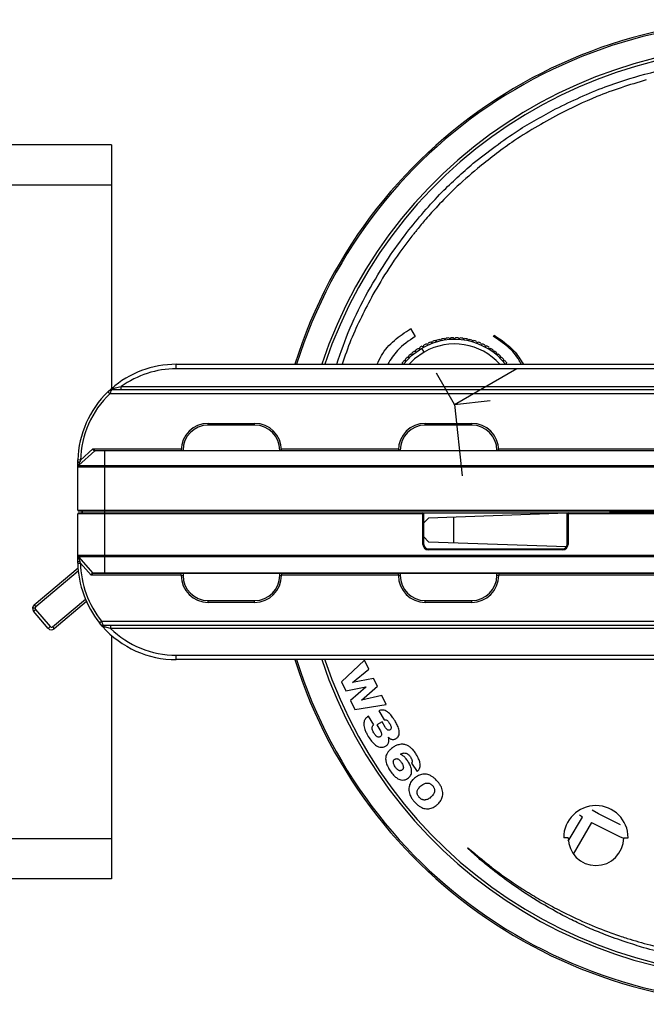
# Model space of a CAD drawing. Header units: millimetres. Extents: x -70 to 195, y -319 to -209.
# Tile 2 of 6: x 56 to 126, y -319 to -209. Entities that reach past the tile are written whole.
import ezdxf

# ---------------------------------------------------------------- set-up
doc = ezdxf.new("R2010")
doc.units = ezdxf.units.MM
doc.header["$PDSIZE"] = -1

msp = doc.modelspace()

# ---------------------------------------------------------------- linework, layer by layer
at = {"color": 7, "linetype": 'Continuous', "lineweight": 25}
for p, q in [((66.64, -222.67), (-65.86, -222.67)), ((66.64, -222.67), (66.64, -249.89)), ((66.64, -227.17), (-65.86, -227.17)), ((103.04, -229.5), (103.04, -229.5)), ((99.61, -232.45), (99.6, -232.44)), ((100.16, -232.87), (100.16, -232.87)), ((100.74, -232.15), (100.67, -232.23)), ((100.74, -232.14), (100.74, -232.15)), ((100.02, -243.2), (100.03, -243.19)), ((100.03, -243.19), (100.54, -244.06)), ((109.29, -244.06), (109.37, -243.93)), ((101.03, -245.42), (101.06, -245.28)), ((101.33, -245.13), (101.48, -245.17)), ((101.48, -245.17), (101.52, -245.03)), ((101.8, -244.89), (101.94, -244.94)), ((101.94, -244.94), (101.99, -244.81)), ((102.28, -244.69), (102.41, -244.75)), ((102.41, -244.75), (102.47, -244.62)), ((102.77, -244.52), (102.9, -244.59)), ((102.9, -244.59), (102.97, -244.46)), ((103.27, -244.39), (103.4, -244.47)), ((103.4, -244.47), (103.48, -244.34)), ((103.78, -244.29), (103.9, -244.38)), ((103.9, -244.38), (103.99, -244.26)), ((104.3, -244.23), (104.41, -244.33)), ((104.41, -244.33), (104.51, -244.21)), ((104.82, -244.2), (104.92, -244.31)), ((104.92, -244.31), (105.03, -244.2)), ((105.34, -244.21), (105.44, -244.33)), ((105.44, -244.33), (105.55, -244.23)), ((105.86, -244.26), (105.95, -244.38)), ((105.95, -244.38), (106.06, -244.29)), ((106.37, -244.34), (106.45, -244.47)), ((106.45, -244.47), (106.57, -244.39)), ((106.88, -244.46), (106.95, -244.59)), ((106.95, -244.59), (107.08, -244.52)), ((107.37, -244.62), (107.44, -244.75)), ((107.44, -244.75), (107.57, -244.69)), ((107.86, -244.8), (107.91, -244.94)), ((107.91, -244.94), (108.05, -244.89)), ((108.33, -245.03), (108.37, -245.17)), ((108.37, -245.17), (108.51, -245.12)), ((108.78, -245.28), (108.82, -245.42)), ((99.67, -246.37), (99.82, -246.37)), ((99.82, -246.37), (99.82, -246.22)), ((100.06, -246.01), (100.2, -246.03)), ((100.2, -246.03), (100.22, -245.88)), ((100.46, -245.69), (100.61, -245.71)), ((100.61, -245.71), (100.63, -245.57)), ((100.89, -245.39), (101.03, -245.42)), ((101.55, -245.81), (101.3, -245.37)), ((108.82, -245.42), (108.96, -245.39)), ((109.22, -245.56), (109.24, -245.71)), ((109.24, -245.71), (109.39, -245.69)), ((109.63, -245.88), (109.65, -246.03)), ((109.65, -246.03), (109.79, -246.01)), ((110.02, -246.22), (110.03, -246.37)), ((110.03, -246.37), (110.17, -246.37)), ((73.87, -247.67), (73.87, -247.17)), ((73.87, -247.17), (142.57, -247.17)), ((98.99, -247.15), (99.14, -247.13)), ((99.14, -247.13), (99.12, -246.99)), ((99.32, -246.75), (99.47, -246.74)), ((99.47, -246.74), (99.46, -246.59)), ((110.39, -246.59), (110.38, -246.74)), ((110.38, -246.74), (110.53, -246.74)), ((110.73, -246.98), (110.71, -247.13)), ((110.71, -247.13), (110.86, -247.15)), ((142.57, -247.67), (73.87, -247.67)), ((67.71, -249.97), (67.71, -249.67)), ((67.71, -249.67), (149.92, -249.67)), ((66.44, -250.47), (66.24, -250.26)), ((66.3, -250.19), (66.63, -249.9)), ((151.47, -250.47), (66.44, -250.47)), ((66.62, -249.91), (66.61, -249.91)), ((66.66, -249.97), (151.2, -249.97)), ((77.42, -253.97), (77.42, -253.77)), ((77.42, -253.77), (82.62, -253.77)), ((82.62, -253.97), (77.42, -253.97)), ((82.62, -253.97), (82.62, -253.77)), ((101.67, -253.97), (101.67, -253.77)), ((101.67, -253.77), (106.87, -253.77)), ((106.87, -253.97), (101.67, -253.97)), ((106.87, -253.97), (106.87, -253.77)), ((64.77, -256.85), (62.97, -258.46)), ((63.18, -257.87), (64.57, -256.62)), ((64.57, -256.62), (74.42, -256.62)), ((65.87, -256.82), (154.01, -256.82)), ((65.87, -256.85), (65.87, -258.46)), ((154.01, -256.85), (65.87, -256.85)), ((74.42, -256.82), (74.42, -256.77)), ((74.42, -256.77), (74.62, -256.77)), ((74.62, -256.77), (74.62, -256.82)), ((85.42, -256.77), (85.62, -256.77)), ((85.42, -256.82), (85.42, -256.77)), ((85.61, -256.62), (98.68, -256.62)), ((85.62, -256.77), (85.62, -256.82)), ((98.67, -256.82), (98.67, -256.77)), ((98.87, -256.77), (98.67, -256.77)), ((98.87, -256.77), (98.87, -256.82)), ((109.87, -256.77), (109.67, -256.77)), ((109.67, -256.82), (109.67, -256.77)), ((109.87, -256.62), (145.47, -256.62)), ((109.87, -256.77), (109.87, -256.82)), ((62.87, -258.17), (62.88, -257.86)), ((63.18, -257.87), (62.88, -257.86)), ((63.18, -257.87), (63.1, -258.09)), ((65.87, -258.46), (154.01, -258.46)), ((62.87, -263.47), (62.87, -258.68)), ((154.05, -258.68), (65.87, -258.68)), ((65.87, -258.68), (65.87, -268.49)), ((62.87, -263.47), (157.57, -263.47)), ((101.51, -263.87), (62.87, -263.87)), ((62.87, -268.49), (62.87, -263.87)), ((157.47, -263.57), (62.97, -263.57)), ((62.97, -263.77), (101.41, -263.77)), ((63.37, -263.57), (63.37, -263.77)), ((101.41, -267.3), (101.41, -263.77)), ((101.51, -267.3), (101.51, -263.77)), ((101.51, -263.77), (117.51, -263.77)), ((117.51, -263.81), (102.01, -264.36)), ((117.51, -267.3), (117.51, -263.77)), ((157.57, -263.87), (117.51, -263.87)), ((117.61, -263.77), (117.61, -267.3)), ((117.61, -263.77), (157.47, -263.77)), ((102.01, -264.36), (101.51, -264.89)), ((104.84, -267.09), (104.84, -264.26)), ((101.51, -266.45), (102.01, -266.99)), ((102.01, -266.99), (117.45, -267.53)), ((101.51, -267.3), (101.41, -267.3)), ((102.01, -267.8), (102.01, -267.9)), ((102.01, -267.8), (117.01, -267.8)), ((117.01, -267.9), (102.01, -267.9)), ((117.01, -267.8), (117.01, -267.9)), ((117.51, -267.3), (117.61, -267.3)), ((62.88, -269.39), (62.87, -269.17)), ((62.88, -269.39), (63.18, -269.39)), ((62.95, -268.69), (64.57, -270.49)), ((64.37, -270.72), (63.18, -269.39)), ((65.87, -268.49), (154.11, -268.49)), ((154.07, -268.69), (65.87, -268.69)), ((65.87, -268.69), (65.87, -270.49)), ((57.99, -274.05), (62.9, -269.91)), ((62.93, -270.28), (58.19, -274.28)), ((64.57, -270.49), (64.6, -270.51)), ((65.87, -270.49), (154.07, -270.49)), ((154.07, -270.52), (65.87, -270.52)), ((74.42, -270.77), (74.42, -270.52)), ((74.62, -270.52), (74.62, -270.77)), ((85.42, -270.77), (85.42, -270.52)), ((85.62, -270.52), (85.62, -270.77)), ((98.67, -270.77), (98.67, -270.52)), ((98.87, -270.52), (98.87, -270.77)), ((109.67, -270.77), (109.67, -270.52)), ((109.87, -270.52), (109.87, -270.77)), ((74.42, -270.72), (64.37, -270.72)), ((74.42, -270.77), (74.62, -270.77)), ((85.42, -270.77), (85.62, -270.77)), ((98.67, -270.72), (85.62, -270.72)), ((98.87, -270.77), (98.67, -270.77)), ((109.87, -270.77), (109.67, -270.77)), ((145.47, -270.72), (109.87, -270.72)), ((60.06, -276.5), (63.72, -273.4)), ((63.84, -273.69), (60.25, -276.73)), ((77.42, -273.77), (77.42, -273.57)), ((77.42, -273.57), (82.62, -273.57)), ((82.62, -273.77), (77.42, -273.77)), ((82.62, -273.77), (82.62, -273.57)), ((101.67, -273.77), (101.67, -273.57)), ((101.67, -273.57), (106.87, -273.57)), ((106.87, -273.77), (101.67, -273.77)), ((106.87, -273.77), (106.87, -273.57)), ((58.12, -274.43), (57.82, -274.43)), ((57.93, -274.76), (58.16, -274.56)), ((59.55, -276.67), (57.93, -274.76)), ((57.99, -274.05), (58.19, -274.28)), ((58.16, -274.56), (59.78, -276.47)), ((65.3, -276.06), (65.53, -275.87)), ((65.59, -276.41), (65.3, -276.06)), ((65.53, -275.87), (152.65, -275.87)), ((59.78, -276.47), (59.55, -276.67)), ((60.06, -276.5), (60.25, -276.73)), ((65.47, -276.27), (65.47, -276.27)), ((65.57, -276.38), (65.61, -276.43)), ((65.65, -276.47), (65.62, -276.44)), ((65.63, -276.46), (65.64, -276.46)), ((152.44, -276.37), (65.7, -276.37)), ((66.52, -276.37), (66.52, -276.67)), ((151.41, -276.67), (66.52, -276.67)), ((66.64, -277.46), (66.64, -304.67)), ((73.87, -279.67), (142.57, -279.67)), ((73.87, -280.17), (73.87, -279.67)), ((142.57, -280.17), (73.87, -280.17)), ((94.9, -280.23), (92.3, -282.64)), ((95.38, -281.22), (94.9, -280.23)), ((93.56, -282.71), (95.38, -281.22)), ((92.3, -282.64), (92.79, -283.66)), ((95.9, -282.27), (93.56, -282.72)), ((96.32, -283.14), (95.9, -282.27)), ((92.79, -283.66), (95.04, -283.22)), ((95.04, -283.23), (93.32, -284.73)), ((93.56, -282.72), (93.56, -282.71)), ((94.53, -284.7), (96.32, -283.14)), ((95.04, -283.22), (95.04, -283.23)), ((93.32, -284.73), (93.81, -285.75)), ((96.83, -284.19), (94.53, -284.71)), ((94.53, -284.71), (94.53, -284.7)), ((97.32, -285.18), (96.83, -284.19)), ((93.81, -285.75), (97.32, -285.18)), ((96.47, -285.88), (97.08, -286.89)), ((95.91, -287.45), (95.33, -286.47)), ((96.84, -287.12), (96.27, -287.46)), ((96.27, -287.46), (96.59, -288)), ((97.2, -287.72), (96.84, -287.12)), ((97.55, -288.84), (97.55, -288.84)), ((100.13, -291.75), (100.76, -292.68)), ((117.64, -300.46), (119.21, -297.75)), ((119.21, -297.75), (118.9, -297.56)), ((118.2, -301.89), (120.25, -298.35)), ((66.64, -300.17), (-65.86, -300.17)), ((117.62, -300.07), (117.12, -300.07)), ((123.82, -300.07), (124.32, -300.07)), ((106.37, -301.24), (106.42, -301.18)), ((66.64, -304.67), (-65.86, -304.67))]:
    msp.add_line(p, q, dxfattribs=at)
at = {"color": 7, "linetype": 'Continuous'}
for p, q in [((104.93, -251.65), (102.92, -248.18)), ((104.93, -251.65), (111.88, -247.64)), ((104.93, -251.65), (108.91, -251.22)), ((104.93, -251.65), (105.79, -259.63)), ((130.27, -263.67), (122.25, -263.67))]:
    msp.add_line(p, q, dxfattribs=at)
at = {"color": 7, "linetype": 'Continuous', "lineweight": 25, "flags": 128}
for points in [[(99.22, -247.17), (100.14, -246.2), (101.3, -245.37)], [(101.55, -245.81), (100.47, -246.58), (99.88, -247.17)], [(63.1, -258.09), (63.05, -258.1), (63.01, -258.1), (62.97, -258.11), (62.94, -258.12), (62.91, -258.13), (62.89, -258.15), (62.88, -258.16), (62.87, -258.17)], [(123.47, -298.64), (121.01, -297.4), (120.3, -297)], [(107.49, -302.23), (106.78, -301.6), (106.37, -301.24)]]:
    msp.add_lwpolyline(points, dxfattribs=at)
at = {"color": 7, "linetype": 'Continuous', "lineweight": 25}
for centre, radius, start, end in [((139.57, -263.67), 55, 197.4576, 162.5424), ((139.57, -263.67), 54.82, 197.5163, 162.4837), ((139.57, -263.67), 52.14, 198.4489, 161.5511), ((139.57, -263.67), 51.82, 198.5675, 161.4325), ((104.93, -251.65), 7.45, 118.8162, 121.2093), ((104.93, -251.65), 7.25, 38.157, 120.0128), ((104.93, -251.65), 7.45, 114.8162, 117.2093), ((104.93, -251.65), 6.75, 41.5737, 120.0128), ((104.93, -251.65), 7.45, 110.8162, 113.2093), ((104.93, -251.65), 7.45, 106.8162, 109.2093), ((104.93, -251.65), 7.45, 102.8162, 105.2093), ((104.93, -251.65), 7.45, 98.8162, 101.2093), ((104.93, -251.65), 7.45, 94.8162, 97.2093), ((104.93, -251.65), 7.45, 90.8162, 93.2093), ((104.93, -251.65), 7.45, 86.8162, 89.2093), ((104.93, -251.65), 7.45, 82.8162, 85.2093), ((104.93, -251.65), 7.45, 78.8162, 81.2093), ((104.93, -251.65), 7.45, 74.8162, 77.2093), ((104.93, -251.65), 7.45, 70.8162, 73.2093), ((104.93, -251.65), 7.45, 66.8162, 69.2093), ((104.93, -251.65), 7.45, 62.8162, 65.2093), ((104.93, -251.65), 7.45, 58.8162, 61.2093), ((104.93, -251.65), 7.45, 134.8162, 137.2093), ((104.93, -251.65), 7.45, 130.8162, 133.2093), ((104.93, -251.65), 7.45, 126.8162, 129.2093), ((104.93, -251.65), 7.45, 122.8162, 125.2093), ((104.93, -251.65), 7.45, 54.8162, 57.2093), ((104.93, -251.65), 7.45, 50.8162, 53.2093), ((104.93, -251.65), 7.45, 46.8162, 49.2093), ((104.93, -251.65), 7.45, 42.8162, 45.2093), ((73.87, -258.17), 11, 90, 131.2176), ((104.93, -251.65), 7.45, 138.8162, 141.2093), ((104.93, -251.65), 7.45, 38.8162, 41.2093), ((73.87, -258.17), 10.5, 90, 125.9506), ((73.87, -258.17), 11, 133.9764, 178.3877), ((73.87, -258.17), 10.7, 133.9764, 178.3877), ((66.66, -250.27), 0.3, 113.598, 132.4117), ((66.66, -250.27), 0.3, 90, 103.6393), ((77.42, -256.77), 3, 90, 180), ((77.42, -256.77), 2.8, 90, 180), ((82.62, -256.77), 3, 0, 90), ((82.62, -256.77), 2.8, 0, 90), ((101.67, -256.77), 3, 90, 180), ((101.67, -256.77), 2.8, 90, 180), ((106.87, -256.77), 3, 0, 90), ((106.87, -256.77), 2.8, 0, 90), ((64.82, -256.91), 0.0901, 90.3571, 136.3543), ((62.97, -263.47), 0.1, 180, 270), ((62.97, -263.87), 0.1, 90, 180), ((63.27, -263.67), 0.1, 270, 90), ((101.41, -263.87), 0.1, 0, 90), ((117.61, -263.87), 0.1, 90, 180), ((102.01, -267.3), 0.6, 180, 270), ((102.01, -267.3), 0.5, 180, 270), ((117.01, -267.3), 0.6, 270, 0), ((117.01, -267.3), 0.5, 270, 0), ((63.07, -268.82), 0.404, 241.1138, 277.4281), ((73.87, -269.17), 11, 181.1403, 218.768), ((73.87, -269.17), 10.7, 181.1403, 218.768), ((64.63, -270.43), 0.0925, 218.1453, 269.5989), ((77.42, -270.77), 3, 180, 270), ((77.42, -270.77), 2.8, 180, 270), ((82.62, -270.77), 2.8, 270, 0), ((82.62, -270.77), 3, 270, 0), ((101.67, -270.77), 3, 180, 270), ((101.67, -270.77), 2.8, 180, 270), ((106.87, -270.77), 3, 270, 0), ((106.87, -270.77), 2.8, 270, 0), ((58.32, -274.43), 0.5, 130.191, 220.191), ((58.32, -274.43), 0.2, 130.191, 220.191), ((59.93, -276.34), 0.5, 220.191, 310.191), ((59.93, -276.34), 0.2, 220.191, 310.191), ((65.7, -276.07), 0.3, 236.1997, 270), ((73.87, -269.17), 11, 221.584, 270), ((73.87, -269.17), 10.5, 225.5847, 270), ((120.72, -300.07), 3.6, 0, 180), ((139.57, -263.67), 39.7, 240.866, 246.6184), ((120.72, -300.07), 3.1, 180, 0)]:
    msp.add_arc(centre, radius, start, end, dxfattribs=at)
for points, knots in [([(126.17, -214.76), (128.03, -214.32), (131.27, -213.55), (134.6, -213.29), (136.02, -213.17)], [0, 0, 0, 0, 0.57091, 1, 1, 1, 1]), ([(116.22, -218.63), (118.04, -217.76), (121.26, -216.21), (124.69, -215.2), (126.17, -214.76)], [0, 0, 0, 0, 0.566093, 1, 1, 1, 1]), ([(126.34, -215.39), (124.48, -215.96), (121.11, -217), (117.95, -218.56), (116.54, -219.25)], [0, 0, 0, 0, 0.554071, 1, 1, 1, 1]), ([(107.01, -224.72), (108.65, -223.45), (111.56, -221.18), (114.8, -219.41), (116.22, -218.63)], [0, 0, 0, 0, 0.56203, 1, 1, 1, 1]), ([(116.54, -219.25), (114.77, -220.25), (111.6, -222.03), (108.75, -224.29), (107.49, -225.3)], [0, 0, 0, 0, 0.558074, 1, 1, 1, 1]), ([(99.6, -232.44), (100.87, -230.9), (103.14, -228.13), (105.83, -225.77), (107.01, -224.72)], [0, 0, 0, 0, 0.5579865, 1, 1, 1, 1]), ([(107.49, -225.3), (106.62, -226.04), (105.08, -227.38), (103.66, -228.85), (103.04, -229.5)], [0, 0, 0, 0, 0.5607624, 1, 1, 1, 1]), ([(103.04, -229.5), (102.6, -229.98), (101.81, -230.85), (101.06, -231.75), (100.74, -232.14)], [0, 0, 0, 0, 0.561234, 1, 1, 1, 1]), ([(95.26, -239.07), (96, -237.8), (97.32, -235.51), (98.91, -233.39), (99.61, -232.45)], [0, 0, 0, 0, 0.554952, 1, 1, 1, 1]), ([(100.16, -232.87), (99.27, -234.05), (97.71, -236.14), (96.4, -238.4), (95.83, -239.39)], [0, 0, 0, 0, 0.565006, 1, 1, 1, 1]), ([(100.67, -232.23), (100.57, -232.35), (100.4, -232.57), (100.23, -232.78), (100.16, -232.87)], [0, 0, 0, 0, 0.560285, 1, 1, 1, 1]), ([(91.78, -247.17), (92.25, -245.81), (93.19, -243.01), (94.56, -240.4), (95.26, -239.07)], [0, 0, 0, 0, 0.489814, 1, 1, 1, 1]), ([(95.83, -239.39), (94.95, -241.05), (93.63, -243.57), (92.69, -246.26), (92.38, -247.17)], [0, 0, 0, 0, 0.660563, 1, 1, 1, 1]), ([(96.31, -247.17), (96.46, -246.84), (96.89, -245.82), (98.17, -244.43), (99.4, -243.61), (100.02, -243.2)], [0, 0, 0, 0, 0.198023, 0.597065, 1, 1, 1, 1]), ([(100.54, -244.06), (99.83, -244.54), (98.59, -245.37), (97.81, -246.63), (97.47, -247.17)], [0, 0, 0, 0, 0.5701625, 1, 1, 1, 1]), ([(112.38, -247.17), (112.31, -247.03), (111.97, -246.28), (110.92, -245.18), (109.83, -244.43), (109.29, -244.06)], [0, 0, 0, 0, 0.107583, 0.553454, 1, 1, 1, 1]), ([(109.37, -243.93), (110.15, -244.45), (111.45, -245.32), (112.29, -246.64), (112.62, -247.17)], [0, 0, 0, 0, 0.598629, 1, 1, 1, 1]), ([(66.63, -249.9), (66.63, -249.9), (66.63, -249.9), (66.66, -249.89), (66.74, -249.87), (66.89, -249.84), (67.21, -249.78), (67.49, -249.72), (67.71, -249.67)], [0, 0, 0, 0, 0.04546, 0.093307, 0.202304, 0.336929, 0.50168, 1, 1, 1, 1]), ([(66.24, -250.26), (66.28, -250.21), (66.36, -250.14), (66.42, -250.08), (66.45, -250.06), (66.45, -250.05), (66.45, -250.05)], [0, 0, 0, 0, 0.497939, 0.748583, 0.874509, 1, 1, 1, 1]), ([(66.66, -249.97), (66.66, -249.98), (66.65, -249.98), (66.64, -250.01), (66.62, -250.06), (66.59, -250.14), (66.54, -250.24), (66.49, -250.36), (66.46, -250.43), (66.44, -250.47)], [0, 0, 0, 0, 0.117145, 0.239282, 0.367171, 0.501476, 0.701044, 0.838163, 1, 1, 1, 1]), ([(66.65, -249.99), (66.63, -249.99), (66.59, -249.98), (66.54, -250), (66.51, -250.01), (66.5, -250.02)], [0, 0, 0, 0, 0.524905, 0.768649, 1, 1, 1, 1]), ([(66.55, -249.97), (66.55, -249.96), (66.57, -249.95), (66.6, -249.92), (66.63, -249.9)], [0, 0, 0, 0, 0.127731, 1, 1, 1, 1]), ([(66.6, -249.92), (66.61, -249.92), (66.61, -249.91), (66.62, -249.9), (66.63, -249.9)], [0, 0, 0, 0, 0.502012, 1, 1, 1, 1]), ([(64.75, -256.85), (64.74, -256.85), (64.72, -256.85), (64.69, -256.82), (64.66, -256.78), (64.62, -256.72), (64.59, -256.66), (64.57, -256.62)], [0, 0, 0, 0, 0.235516, 0.363568, 0.500155, 0.707229, 1, 1, 1, 1]), ([(64.57, -256.62), (64.6, -256.65), (64.64, -256.7), (64.71, -256.76), (64.76, -256.81), (64.8, -256.82), (64.82, -256.82)], [0, 0, 0, 0, 0.291776, 0.500434, 0.75101, 1, 1, 1, 1]), ([(65.87, -256.85), (65.73, -256.85), (65.44, -256.85), (65.07, -256.85), (64.82, -256.85), (64.78, -256.85), (64.77, -256.85)], [0, 0, 0, 0, 0.249104, 0.499038, 0.749376, 1, 1, 1, 1]), ([(64.84, -256.82), (64.85, -256.82), (64.89, -256.82), (65.17, -256.82), (65.51, -256.82), (65.75, -256.82), (65.87, -256.82)], [0, 0, 0, 0, 0.280265, 0.559768, 0.779952, 1, 1, 1, 1]), ([(62.87, -258.17), (62.87, -258.12), (62.87, -258.01), (62.88, -257.91), (62.88, -257.86)], [0, 0, 0, 0, 0.559707, 1, 1, 1, 1]), ([(62.87, -258.68), (62.87, -258.67), (62.87, -258.65), (62.87, -258.48), (62.87, -258.29), (62.87, -258.17)], [0, 0, 0, 0, 0.2464548, 0.523884, 1, 1, 1, 1]), ([(62.97, -258.46), (62.97, -258.46), (62.97, -258.45), (62.98, -258.43), (63.01, -258.36), (63.05, -258.24), (63.08, -258.14), (63.1, -258.09)], [0, 0, 0, 0, 0.086254, 0.179553, 0.403184, 0.660107, 1, 1, 1, 1]), ([(62.97, -258.46), (63.02, -258.46), (63.1, -258.46), (63.78, -258.46), (64.74, -258.46), (65.49, -258.46), (65.87, -258.46)], [0, 0, 0, 0, 0.250624, 0.500962, 0.750896, 1, 1, 1, 1]), ([(62.87, -269.17), (62.87, -269.07), (62.87, -268.87), (62.87, -268.65), (62.87, -268.51), (62.87, -268.49), (62.87, -268.49)], [0, 0, 0, 0, 0.319303, 0.619517, 0.823328, 1, 1, 1, 1]), ([(62.88, -269.39), (62.87, -269.35), (62.87, -269.28), (62.87, -269.21), (62.87, -269.17)], [0, 0, 0, 0, 0.5599088, 1, 1, 1, 1]), ([(65.87, -268.69), (65.49, -268.69), (64.73, -268.69), (63.76, -268.69), (63.08, -268.69), (62.99, -268.69), (62.95, -268.69)], [0, 0, 0, 0, 0.248345, 0.498224, 0.748881, 1, 1, 1, 1]), ([(63.12, -269.22), (63.08, -269.09), (63.02, -268.91), (62.97, -268.74), (62.95, -268.69), (62.95, -268.69), (62.95, -268.69)], [0, 0, 0, 0, 0.622339, 0.842635, 0.926519, 1, 1, 1, 1]), ([(63.18, -269.39), (63.17, -269.36), (63.15, -269.3), (63.13, -269.24), (63.12, -269.22)], [0, 0, 0, 0, 0.5600166, 1, 1, 1, 1]), ([(64.37, -270.72), (64.39, -270.69), (64.43, -270.63), (64.47, -270.56), (64.49, -270.52), (64.52, -270.5), (64.54, -270.49), (64.55, -270.49), (64.55, -270.49)], [0, 0, 0, 0, 0.293251, 0.499555, 0.637104, 0.765175, 0.88546, 1, 1, 1, 1]), ([(64.63, -270.52), (64.61, -270.53), (64.58, -270.53), (64.52, -270.58), (64.45, -270.65), (64.4, -270.7), (64.37, -270.72)], [0, 0, 0, 0, 0.241205, 0.499381, 0.706814, 1, 1, 1, 1]), ([(64.57, -270.49), (64.59, -270.49), (64.63, -270.49), (64.93, -270.49), (65.36, -270.49), (65.7, -270.49), (65.87, -270.49)], [0, 0, 0, 0, 0.251119, 0.501776, 0.751655, 1, 1, 1, 1]), ([(65.87, -270.52), (65.69, -270.52), (65.33, -270.52), (64.93, -270.52), (64.69, -270.52), (64.66, -270.52), (64.64, -270.52)], [0, 0, 0, 0, 0.279643, 0.558893, 0.778927, 1, 1, 1, 1]), ([(65.46, -276.26), (65.46, -276.26), (65.45, -276.25), (65.43, -276.23), (65.38, -276.16), (65.33, -276.1), (65.3, -276.06)], [0, 0, 0, 0, 0.067422, 0.282556, 0.49838, 1, 1, 1, 1]), ([(65.53, -275.87), (65.54, -275.91), (65.57, -275.99), (65.61, -276.11), (65.64, -276.21), (65.67, -276.29), (65.68, -276.34), (65.69, -276.37), (65.69, -276.37), (65.7, -276.37)], [0, 0, 0, 0, 0.160604, 0.297285, 0.498268, 0.631359, 0.759067, 0.881796, 1, 1, 1, 1]), ([(65.46, -276.26), (65.48, -276.28), (65.51, -276.31), (65.56, -276.34), (65.63, -276.36), (65.67, -276.36), (65.69, -276.36)], [0, 0, 0, 0, 0.246653, 0.499715, 0.752931, 1, 1, 1, 1]), ([(65.65, -276.47), (65.62, -276.44), (65.56, -276.38), (65.51, -276.31), (65.49, -276.29), (65.48, -276.28)], [0, 0, 0, 0, 0.336078, 0.671367, 1, 1, 1, 1]), ([(65.6, -276.42), (65.61, -276.43), (65.61, -276.43), (65.61, -276.44), (65.62, -276.44), (65.62, -276.45)], [0, 0, 0, 0, 0.5229604, 0.7665149, 1, 1, 1, 1]), ([(66.52, -276.67), (66.34, -276.63), (66.1, -276.58), (65.84, -276.52), (65.73, -276.49), (65.66, -276.48), (65.65, -276.48), (65.65, -276.47)], [0, 0, 0, 0, 0.4983232, 0.6525365, 0.7843501, 0.8978714, 1, 1, 1, 1]), ([(96.9, -285.8), (96.82, -285.8), (96.67, -285.8), (96.53, -285.86), (96.47, -285.88)], [0, 0, 0, 0, 0.53827, 1, 1, 1, 1]), ([(97.3, -285.91), (97.22, -285.88), (97.1, -285.82), (96.96, -285.8), (96.9, -285.8)], [0, 0, 0, 0, 0.564576, 1, 1, 1, 1]), ([(97.66, -286.18), (97.6, -286.12), (97.48, -286.02), (97.35, -285.94), (97.3, -285.91)], [0, 0, 0, 0, 0.574305, 1, 1, 1, 1]), ([(94.83, -287.1), (94.82, -287.18), (94.79, -287.32), (94.81, -287.47), (94.81, -287.54)], [0, 0, 0, 0, 0.533565, 1, 1, 1, 1]), ([(95.01, -286.75), (94.97, -286.81), (94.89, -286.92), (94.85, -287.04), (94.83, -287.1)], [0, 0, 0, 0, 0.5581074, 1, 1, 1, 1]), ([(95.33, -286.47), (95.26, -286.52), (95.14, -286.6), (95.05, -286.71), (95.01, -286.75)], [0, 0, 0, 0, 0.5765586, 1, 1, 1, 1]), ([(97.08, -286.89), (97.13, -286.89), (97.21, -286.87), (97.29, -286.9), (97.32, -286.91)], [0, 0, 0, 0, 0.587988, 1, 1, 1, 1]), ([(97.32, -286.91), (97.36, -286.93), (97.43, -286.97), (97.49, -287.03), (97.51, -287.06)], [0, 0, 0, 0, 0.53671, 1, 1, 1, 1]), ([(97.51, -287.06), (97.55, -287.1), (97.61, -287.18), (97.66, -287.27), (97.69, -287.31)], [0, 0, 0, 0, 0.533464, 1, 1, 1, 1]), ([(97.99, -286.57), (97.93, -286.49), (97.83, -286.36), (97.71, -286.23), (97.66, -286.18)], [0, 0, 0, 0, 0.571873, 1, 1, 1, 1]), ([(98.29, -287.02), (98.24, -286.93), (98.14, -286.78), (98.04, -286.63), (97.99, -286.57)], [0, 0, 0, 0, 0.564843, 1, 1, 1, 1]), ([(98.71, -287.93), (98.66, -287.77), (98.54, -287.45), (98.37, -287.16), (98.29, -287.02)], [0, 0, 0, 0, 0.507447, 1, 1, 1, 1]), ([(94.81, -287.54), (94.83, -287.64), (94.87, -287.82), (94.93, -288), (94.97, -288.08)], [0, 0, 0, 0, 0.52427, 1, 1, 1, 1]), ([(94.97, -288.08), (95.02, -288.2), (95.12, -288.44), (95.25, -288.66), (95.31, -288.76)], [0, 0, 0, 0, 0.524486, 1, 1, 1, 1]), ([(95.75, -287.95), (95.74, -287.89), (95.72, -287.79), (95.75, -287.69), (95.76, -287.65)], [0, 0, 0, 0, 0.59564, 1, 1, 1, 1]), ([(95.92, -288.35), (95.88, -288.27), (95.81, -288.15), (95.77, -288.01), (95.75, -287.95)], [0, 0, 0, 0, 0.60756, 1, 1, 1, 1]), ([(95.76, -287.65), (95.78, -287.61), (95.81, -287.53), (95.88, -287.47), (95.91, -287.45)], [0, 0, 0, 0, 0.549953, 1, 1, 1, 1]), ([(96.59, -288), (96.63, -288.07), (96.7, -288.19), (96.75, -288.31), (96.76, -288.36)], [0, 0, 0, 0, 0.6148459, 1, 1, 1, 1]), ([(97.37, -287.95), (97.34, -287.92), (97.28, -287.84), (97.23, -287.76), (97.2, -287.72)], [0, 0, 0, 0, 0.517349, 1, 1, 1, 1]), ([(97.54, -288.06), (97.51, -288.05), (97.44, -288.03), (97.39, -287.98), (97.37, -287.95)], [0, 0, 0, 0, 0.520078, 1, 1, 1, 1]), ([(97.73, -288.02), (97.7, -288.04), (97.64, -288.07), (97.57, -288.06), (97.54, -288.06)], [0, 0, 0, 0, 0.597246, 1, 1, 1, 1]), ([(97.69, -287.31), (97.72, -287.36), (97.77, -287.46), (97.81, -287.56), (97.83, -287.6)], [0, 0, 0, 0, 0.585488, 1, 1, 1, 1]), ([(97.86, -287.84), (97.85, -287.88), (97.82, -287.95), (97.76, -288), (97.73, -288.02)], [0, 0, 0, 0, 0.5352444, 1, 1, 1, 1]), ([(97.83, -287.6), (97.84, -287.65), (97.87, -287.72), (97.86, -287.81), (97.86, -287.84)], [0, 0, 0, 0, 0.594179, 1, 1, 1, 1]), ([(98.74, -288.58), (98.76, -288.47), (98.79, -288.25), (98.74, -288.04), (98.71, -287.93)], [0, 0, 0, 0, 0.509526, 1, 1, 1, 1]), ([(95.31, -288.76), (95.43, -288.94), (95.61, -289.23), (95.85, -289.48), (95.95, -289.58)], [0, 0, 0, 0, 0.598946, 1, 1, 1, 1]), ([(96.09, -288.58), (96.05, -288.54), (96, -288.47), (95.95, -288.39), (95.92, -288.35)], [0, 0, 0, 0, 0.545883, 1, 1, 1, 1]), ([(96.27, -288.75), (96.23, -288.72), (96.17, -288.67), (96.11, -288.61), (96.09, -288.58)], [0, 0, 0, 0, 0.53754, 1, 1, 1, 1]), ([(96.45, -288.82), (96.42, -288.82), (96.35, -288.8), (96.29, -288.77), (96.27, -288.75)], [0, 0, 0, 0, 0.5380328, 1, 1, 1, 1]), ([(96.64, -288.78), (96.6, -288.8), (96.55, -288.83), (96.48, -288.82), (96.45, -288.82)], [0, 0, 0, 0, 0.574784, 1, 1, 1, 1]), ([(96.78, -288.62), (96.76, -288.65), (96.73, -288.72), (96.67, -288.76), (96.64, -288.78)], [0, 0, 0, 0, 0.537791, 1, 1, 1, 1]), ([(96.76, -288.36), (96.78, -288.41), (96.8, -288.5), (96.78, -288.58), (96.78, -288.62)], [0, 0, 0, 0, 0.610092, 1, 1, 1, 1]), ([(97.55, -288.84), (97.58, -288.87), (97.62, -288.92), (97.68, -288.96), (97.7, -288.98)], [0, 0, 0, 0, 0.550032, 1, 1, 1, 1]), ([(97.6, -289.08), (97.6, -289.03), (97.59, -288.95), (97.56, -288.87), (97.55, -288.84)], [0, 0, 0, 0, 0.572835, 1, 1, 1, 1]), ([(97.59, -289.35), (97.6, -289.3), (97.61, -289.21), (97.61, -289.12), (97.6, -289.08)], [0, 0, 0, 0, 0.56547, 1, 1, 1, 1]), ([(97.7, -288.98), (97.74, -289), (97.8, -289.04), (97.88, -289.06), (97.91, -289.07)], [0, 0, 0, 0, 0.551854, 1, 1, 1, 1]), ([(97.91, -289.07), (97.95, -289.08), (98.03, -289.09), (98.11, -289.09), (98.15, -289.08)], [0, 0, 0, 0, 0.549809, 1, 1, 1, 1]), ([(98.15, -289.08), (98.2, -289.07), (98.29, -289.06), (98.36, -289.01), (98.4, -288.99)], [0, 0, 0, 0, 0.543306, 1, 1, 1, 1]), ([(98.4, -288.99), (98.48, -288.93), (98.64, -288.82), (98.71, -288.65), (98.74, -288.58)], [0, 0, 0, 0, 0.56846, 1, 1, 1, 1]), ([(95.95, -289.58), (96.07, -289.68), (96.26, -289.85), (96.5, -289.92), (96.6, -289.95)], [0, 0, 0, 0, 0.597359, 1, 1, 1, 1]), ([(96.6, -289.95), (96.72, -289.96), (96.94, -289.98), (97.14, -289.88), (97.23, -289.83)], [0, 0, 0, 0, 0.545571, 1, 1, 1, 1]), ([(97.23, -289.83), (97.29, -289.8), (97.38, -289.74), (97.45, -289.65), (97.48, -289.61)], [0, 0, 0, 0, 0.584723, 1, 1, 1, 1]), ([(97.48, -289.61), (97.51, -289.57), (97.56, -289.48), (97.58, -289.39), (97.59, -289.35)], [0, 0, 0, 0, 0.569687, 1, 1, 1, 1]), ([(98.08, -289.96), (97.96, -290.05), (97.76, -290.19), (97.6, -290.37), (97.53, -290.45)], [0, 0, 0, 0, 0.5950887, 1, 1, 1, 1]), ([(98.81, -289.64), (98.67, -289.68), (98.41, -289.75), (98.18, -289.89), (98.08, -289.96)], [0, 0, 0, 0, 0.5276823, 1, 1, 1, 1]), ([(99.47, -289.68), (99.35, -289.65), (99.13, -289.6), (98.91, -289.63), (98.81, -289.64)], [0, 0, 0, 0, 0.55027, 1, 1, 1, 1]), ([(100.06, -290.02), (99.96, -289.94), (99.78, -289.8), (99.56, -289.71), (99.47, -289.68)], [0, 0, 0, 0, 0.573403, 1, 1, 1, 1]), ([(100.59, -290.62), (100.5, -290.5), (100.34, -290.28), (100.15, -290.1), (100.06, -290.02)], [0, 0, 0, 0, 0.579224, 1, 1, 1, 1]), ([(97.28, -290.96), (97.26, -291.06), (97.23, -291.24), (97.25, -291.41), (97.26, -291.49)], [0, 0, 0, 0, 0.556778, 1, 1, 1, 1]), ([(97.26, -291.49), (97.28, -291.6), (97.33, -291.78), (97.4, -291.96), (97.44, -292.04)], [0, 0, 0, 0, 0.546432, 1, 1, 1, 1]), ([(97.53, -290.45), (97.47, -290.54), (97.36, -290.7), (97.3, -290.88), (97.28, -290.96)], [0, 0, 0, 0, 0.579929, 1, 1, 1, 1]), ([(98.12, -291.76), (98.11, -291.7), (98.09, -291.61), (98.11, -291.52), (98.11, -291.48)], [0, 0, 0, 0, 0.606171, 1, 1, 1, 1]), ([(98.11, -291.48), (98.13, -291.44), (98.16, -291.38), (98.21, -291.33), (98.24, -291.31)], [0, 0, 0, 0, 0.57529, 1, 1, 1, 1]), ([(98.24, -291.31), (98.26, -291.3), (98.31, -291.27), (98.36, -291.25), (98.38, -291.24)], [0, 0, 0, 0, 0.559402, 1, 1, 1, 1]), ([(98.38, -291.24), (98.42, -291.24), (98.47, -291.22), (98.53, -291.24), (98.56, -291.24)], [0, 0, 0, 0, 0.537099, 1, 1, 1, 1]), ([(98.56, -291.24), (98.6, -291.26), (98.67, -291.29), (98.74, -291.34), (98.77, -291.37)], [0, 0, 0, 0, 0.506697, 1, 1, 1, 1]), ([(98.77, -291.37), (98.81, -291.41), (98.9, -291.5), (98.97, -291.61), (99.01, -291.66)], [0, 0, 0, 0, 0.504255, 1, 1, 1, 1]), ([(98.89, -290.74), (98.94, -290.72), (99.03, -290.67), (99.12, -290.64), (99.16, -290.63)], [0, 0, 0, 0, 0.568737, 1, 1, 1, 1]), ([(99.18, -290.91), (99.13, -290.87), (99.04, -290.81), (98.94, -290.76), (98.89, -290.74)], [0, 0, 0, 0, 0.557081, 1, 1, 1, 1]), ([(99.16, -290.63), (99.22, -290.61), (99.31, -290.59), (99.4, -290.6), (99.44, -290.6)], [0, 0, 0, 0, 0.561017, 1, 1, 1, 1]), ([(99.44, -291.14), (99.39, -291.09), (99.31, -291.01), (99.22, -290.94), (99.18, -290.91)], [0, 0, 0, 0, 0.569608, 1, 1, 1, 1]), ([(99.44, -290.6), (99.5, -290.62), (99.6, -290.64), (99.69, -290.7), (99.73, -290.73)], [0, 0, 0, 0, 0.531204, 1, 1, 1, 1]), ([(99.67, -291.45), (99.63, -291.39), (99.56, -291.28), (99.47, -291.18), (99.44, -291.14)], [0, 0, 0, 0, 0.57796, 1, 1, 1, 1]), ([(99.92, -291.86), (99.88, -291.78), (99.8, -291.64), (99.71, -291.51), (99.67, -291.45)], [0, 0, 0, 0, 0.561433, 1, 1, 1, 1]), ([(99.73, -290.73), (99.79, -290.77), (99.89, -290.87), (99.98, -290.98), (100.02, -291.04)], [0, 0, 0, 0, 0.512473, 1, 1, 1, 1]), ([(100.02, -291.04), (100.05, -291.09), (100.1, -291.18), (100.14, -291.27), (100.16, -291.31)], [0, 0, 0, 0, 0.582341, 1, 1, 1, 1]), ([(100.16, -291.31), (100.18, -291.36), (100.2, -291.43), (100.2, -291.52), (100.2, -291.55)], [0, 0, 0, 0, 0.585897, 1, 1, 1, 1]), ([(100.84, -291.05), (100.79, -290.96), (100.72, -290.82), (100.63, -290.68), (100.59, -290.62)], [0, 0, 0, 0, 0.559376, 1, 1, 1, 1]), ([(101.02, -291.48), (100.99, -291.4), (100.94, -291.25), (100.87, -291.11), (100.84, -291.05)], [0, 0, 0, 0, 0.5524431, 1, 1, 1, 1]), ([(101.09, -291.91), (101.08, -291.83), (101.08, -291.69), (101.04, -291.55), (101.02, -291.48)], [0, 0, 0, 0, 0.549697, 1, 1, 1, 1]), ([(97.44, -292.04), (97.49, -292.14), (97.59, -292.34), (97.7, -292.51), (97.76, -292.6)], [0, 0, 0, 0, 0.547013, 1, 1, 1, 1]), ([(97.76, -292.6), (97.88, -292.76), (98.07, -293.04), (98.33, -293.26), (98.44, -293.35)], [0, 0, 0, 0, 0.604362, 1, 1, 1, 1]), ([(98.3, -292.14), (98.26, -292.07), (98.18, -291.95), (98.14, -291.81), (98.12, -291.76)], [0, 0, 0, 0, 0.610735, 1, 1, 1, 1]), ([(98.53, -292.42), (98.49, -292.37), (98.4, -292.29), (98.34, -292.19), (98.3, -292.14)], [0, 0, 0, 0, 0.5124963, 1, 1, 1, 1]), ([(98.73, -292.55), (98.69, -292.53), (98.62, -292.5), (98.56, -292.44), (98.53, -292.42)], [0, 0, 0, 0, 0.5135131, 1, 1, 1, 1]), ([(98.9, -292.57), (98.87, -292.57), (98.81, -292.58), (98.76, -292.56), (98.73, -292.55)], [0, 0, 0, 0, 0.531498, 1, 1, 1, 1]), ([(99.05, -292.51), (99.02, -292.53), (98.98, -292.55), (98.93, -292.57), (98.9, -292.57)], [0, 0, 0, 0, 0.555073, 1, 1, 1, 1]), ([(99.01, -291.66), (99.05, -291.72), (99.11, -291.82), (99.16, -291.93), (99.18, -291.97)], [0, 0, 0, 0, 0.606687, 1, 1, 1, 1]), ([(99.17, -292.39), (99.15, -292.42), (99.12, -292.46), (99.07, -292.5), (99.05, -292.51)], [0, 0, 0, 0, 0.5531274, 1, 1, 1, 1]), ([(99.22, -292.21), (99.22, -292.25), (99.21, -292.31), (99.18, -292.37), (99.17, -292.39)], [0, 0, 0, 0, 0.5788647, 1, 1, 1, 1]), ([(99.18, -291.97), (99.19, -292.02), (99.22, -292.1), (99.22, -292.18), (99.22, -292.21)], [0, 0, 0, 0, 0.602331, 1, 1, 1, 1]), ([(100.09, -292.29), (100.06, -292.21), (100.02, -292.06), (99.95, -291.92), (99.92, -291.86)], [0, 0, 0, 0, 0.552078, 1, 1, 1, 1]), ([(100.14, -292.71), (100.14, -292.64), (100.14, -292.49), (100.11, -292.35), (100.09, -292.29)], [0, 0, 0, 0, 0.549859, 1, 1, 1, 1]), ([(100.2, -291.55), (100.2, -291.59), (100.19, -291.66), (100.15, -291.72), (100.13, -291.75)], [0, 0, 0, 0, 0.560313, 1, 1, 1, 1]), ([(100.76, -292.68), (100.82, -292.62), (100.93, -292.51), (100.99, -292.38), (101.02, -292.32)], [0, 0, 0, 0, 0.578916, 1, 1, 1, 1]), ([(101.02, -292.32), (101.04, -292.25), (101.09, -292.11), (101.09, -291.98), (101.09, -291.91)], [0, 0, 0, 0, 0.557585, 1, 1, 1, 1]), ([(98.44, -293.35), (98.56, -293.43), (98.76, -293.57), (99, -293.61), (99.09, -293.62)], [0, 0, 0, 0, 0.594747, 1, 1, 1, 1]), ([(99.09, -293.62), (99.21, -293.62), (99.43, -293.61), (99.61, -293.5), (99.7, -293.45)], [0, 0, 0, 0, 0.549105, 1, 1, 1, 1]), ([(99.7, -293.45), (99.77, -293.4), (99.9, -293.3), (99.99, -293.16), (100.03, -293.11)], [0, 0, 0, 0, 0.589771, 1, 1, 1, 1]), ([(100.03, -293.11), (100.06, -293.04), (100.12, -292.91), (100.14, -292.77), (100.14, -292.71)], [0, 0, 0, 0, 0.562847, 1, 1, 1, 1]), ([(100.47, -293.41), (100.39, -293.48), (100.26, -293.59), (100.16, -293.73), (100.11, -293.79)], [0, 0, 0, 0, 0.563169, 1, 1, 1, 1]), ([(100.92, -293.12), (100.83, -293.16), (100.67, -293.25), (100.53, -293.36), (100.47, -293.41)], [0, 0, 0, 0, 0.553969, 1, 1, 1, 1]), ([(101.41, -292.97), (101.31, -292.98), (101.14, -293.01), (100.99, -293.09), (100.92, -293.12)], [0, 0, 0, 0, 0.557512, 1, 1, 1, 1]), ([(101.94, -293), (101.84, -292.98), (101.66, -292.95), (101.49, -292.96), (101.41, -292.97)], [0, 0, 0, 0, 0.569555, 1, 1, 1, 1]), ([(102.49, -293.26), (102.39, -293.2), (102.21, -293.09), (102.02, -293.03), (101.94, -293)], [0, 0, 0, 0, 0.583576, 1, 1, 1, 1]), ([(103.05, -293.79), (102.95, -293.67), (102.78, -293.48), (102.57, -293.32), (102.49, -293.26)], [0, 0, 0, 0, 0.591544, 1, 1, 1, 1]), ([(99.89, -294.25), (99.86, -294.34), (99.82, -294.51), (99.83, -294.69), (99.83, -294.77)], [0, 0, 0, 0, 0.549179, 1, 1, 1, 1]), ([(99.83, -294.77), (99.85, -294.88), (99.88, -295.08), (99.96, -295.27), (99.99, -295.36)], [0, 0, 0, 0, 0.535655, 1, 1, 1, 1]), ([(100.11, -293.79), (100.06, -293.87), (99.97, -294.01), (99.91, -294.18), (99.89, -294.25)], [0, 0, 0, 0, 0.559616, 1, 1, 1, 1]), ([(100.78, -294.84), (100.79, -294.78), (100.82, -294.68), (100.88, -294.6), (100.9, -294.55)], [0, 0, 0, 0, 0.5324963, 1, 1, 1, 1]), ([(100.9, -294.55), (100.95, -294.5), (101.03, -294.39), (101.13, -294.3), (101.18, -294.26)], [0, 0, 0, 0, 0.524213, 1, 1, 1, 1]), ([(101.18, -294.26), (101.24, -294.2), (101.35, -294.12), (101.48, -294.05), (101.53, -294.03)], [0, 0, 0, 0, 0.596857, 1, 1, 1, 1]), ([(101.53, -294.03), (101.59, -294), (101.69, -293.96), (101.79, -293.95), (101.84, -293.95)], [0, 0, 0, 0, 0.588785, 1, 1, 1, 1]), ([(101.84, -293.95), (101.89, -293.95), (101.98, -293.95), (102.07, -293.97), (102.1, -293.98)], [0, 0, 0, 0, 0.574329, 1, 1, 1, 1]), ([(102.1, -293.98), (102.15, -294), (102.22, -294.03), (102.29, -294.08), (102.32, -294.1)], [0, 0, 0, 0, 0.564053, 1, 1, 1, 1]), ([(102.32, -294.1), (102.35, -294.12), (102.42, -294.17), (102.47, -294.23), (102.49, -294.26)], [0, 0, 0, 0, 0.566771, 1, 1, 1, 1]), ([(102.49, -294.26), (102.52, -294.29), (102.57, -294.35), (102.6, -294.42), (102.62, -294.45)], [0, 0, 0, 0, 0.552776, 1, 1, 1, 1]), ([(102.62, -294.45), (102.64, -294.5), (102.67, -294.57), (102.69, -294.65), (102.69, -294.69)], [0, 0, 0, 0, 0.55536, 1, 1, 1, 1]), ([(102.69, -294.69), (102.7, -294.74), (102.71, -294.83), (102.69, -294.91), (102.68, -294.95)], [0, 0, 0, 0, 0.544537, 1, 1, 1, 1]), ([(103.47, -294.43), (103.41, -294.31), (103.29, -294.08), (103.13, -293.88), (103.05, -293.79)], [0, 0, 0, 0, 0.5282648, 1, 1, 1, 1]), ([(103.63, -295.02), (103.61, -294.91), (103.58, -294.71), (103.5, -294.52), (103.47, -294.43)], [0, 0, 0, 0, 0.536069, 1, 1, 1, 1]), ([(99.99, -295.36), (100.06, -295.48), (100.17, -295.71), (100.34, -295.91), (100.41, -296)], [0, 0, 0, 0, 0.528152, 1, 1, 1, 1]), ([(100.77, -295.1), (100.76, -295.05), (100.75, -294.96), (100.77, -294.88), (100.78, -294.84)], [0, 0, 0, 0, 0.545912, 1, 1, 1, 1]), ([(100.84, -295.34), (100.82, -295.29), (100.79, -295.22), (100.77, -295.14), (100.77, -295.1)], [0, 0, 0, 0, 0.555294, 1, 1, 1, 1]), ([(100.97, -295.53), (100.95, -295.5), (100.9, -295.44), (100.86, -295.37), (100.84, -295.34)], [0, 0, 0, 0, 0.552572, 1, 1, 1, 1]), ([(101.14, -295.69), (101.11, -295.67), (101.05, -295.62), (100.99, -295.56), (100.97, -295.53)], [0, 0, 0, 0, 0.566148, 1, 1, 1, 1]), ([(101.35, -295.81), (101.31, -295.8), (101.23, -295.76), (101.17, -295.72), (101.14, -295.69)], [0, 0, 0, 0, 0.562162, 1, 1, 1, 1]), ([(101.61, -295.85), (101.56, -295.85), (101.47, -295.85), (101.39, -295.83), (101.35, -295.81)], [0, 0, 0, 0, 0.573721, 1, 1, 1, 1]), ([(101.91, -295.78), (101.86, -295.8), (101.76, -295.84), (101.65, -295.85), (101.61, -295.85)], [0, 0, 0, 0, 0.590048, 1, 1, 1, 1]), ([(102.26, -295.55), (102.2, -295.6), (102.09, -295.69), (101.96, -295.75), (101.91, -295.78)], [0, 0, 0, 0, 0.597853, 1, 1, 1, 1]), ([(102.55, -295.24), (102.51, -295.3), (102.42, -295.41), (102.31, -295.51), (102.26, -295.55)], [0, 0, 0, 0, 0.522555, 1, 1, 1, 1]), ([(102.68, -294.95), (102.67, -295.01), (102.63, -295.11), (102.58, -295.2), (102.55, -295.24)], [0, 0, 0, 0, 0.5302499, 1, 1, 1, 1]), ([(103.33, -296.01), (103.39, -295.93), (103.48, -295.78), (103.54, -295.62), (103.57, -295.55)], [0, 0, 0, 0, 0.560769, 1, 1, 1, 1]), ([(103.57, -295.55), (103.59, -295.45), (103.63, -295.28), (103.63, -295.1), (103.63, -295.02)], [0, 0, 0, 0, 0.549885, 1, 1, 1, 1]), ([(100.41, -296), (100.51, -296.12), (100.68, -296.31), (100.89, -296.46), (100.97, -296.52)], [0, 0, 0, 0, 0.59127, 1, 1, 1, 1]), ([(100.97, -296.52), (101.07, -296.59), (101.25, -296.7), (101.44, -296.76), (101.52, -296.78)], [0, 0, 0, 0, 0.583355, 1, 1, 1, 1]), ([(101.52, -296.78), (101.62, -296.81), (101.8, -296.84), (101.97, -296.83), (102.05, -296.82)], [0, 0, 0, 0, 0.569882, 1, 1, 1, 1]), ([(102.05, -296.82), (102.14, -296.81), (102.31, -296.78), (102.47, -296.71), (102.54, -296.68)], [0, 0, 0, 0, 0.559599, 1, 1, 1, 1]), ([(102.54, -296.68), (102.62, -296.63), (102.78, -296.55), (102.91, -296.44), (102.97, -296.4)], [0, 0, 0, 0, 0.556402, 1, 1, 1, 1]), ([(102.97, -296.4), (103.05, -296.33), (103.18, -296.21), (103.29, -296.07), (103.33, -296.01)], [0, 0, 0, 0, 0.563777, 1, 1, 1, 1]), ([(106.42, -301.18), (107.45, -302.05), (109.29, -303.6), (111.28, -304.96), (112.15, -305.56)], [0, 0, 0, 0, 0.559176, 1, 1, 1, 1]), ([(110.77, -304.84), (110.06, -304.31), (108.94, -303.46), (107.87, -302.56), (107.49, -302.23)], [0, 0, 0, 0, 0.63432, 1, 1, 1, 1]), ([(116.29, -308.34), (115.15, -307.69), (113.26, -306.61), (111.48, -305.34), (110.77, -304.84)], [0, 0, 0, 0, 0.6006249, 1, 1, 1, 1]), ([(112.15, -305.56), (112.15, -305.56), (112.15, -305.56), (112.15, -305.56), (112.15, -305.56), (112.15, -305.56), (112.17, -305.56), (112.37, -305.69), (112.72, -305.9), (113.12, -306.15), (113.33, -306.29), (113.41, -306.34)], [0, 0, 0, 0, 0.000104, 0.000221, 0.000361, 0.000959, 0.00308, 0.041312, 0.480621, 0.821689, 1, 1, 1, 1]), ([(113.41, -306.34), (113.99, -306.69), (115.19, -307.4), (116.43, -308.05), (117.06, -308.38)], [0, 0, 0, 0, 0.486357, 1, 1, 1, 1]), ([(118.02, -309.24), (117.69, -309.08), (117.11, -308.78), (116.54, -308.47), (116.29, -308.34)], [0, 0, 0, 0, 0.567604, 1, 1, 1, 1]), ([(117.06, -308.38), (118.03, -308.85), (119.87, -309.74), (121.8, -310.46), (122.72, -310.8)], [0, 0, 0, 0, 0.521334, 1, 1, 1, 1]), ([(119.9, -310.13), (119.54, -309.96), (118.92, -309.67), (118.29, -309.37), (118.02, -309.24)], [0, 0, 0, 0, 0.566896, 1, 1, 1, 1]), ([(124.08, -311.73), (123.27, -311.45), (121.86, -310.96), (120.49, -310.38), (119.9, -310.13)], [0, 0, 0, 0, 0.571517, 1, 1, 1, 1]), ([(122.72, -310.8), (122.99, -310.9), (123.49, -311.07), (123.99, -311.23), (124.21, -311.31)], [0, 0, 0, 0, 0.559986, 1, 1, 1, 1]), ([(128.76, -313.05), (127.86, -312.83), (126.28, -312.44), (124.74, -311.94), (124.08, -311.73)], [0, 0, 0, 0, 0.569401, 1, 1, 1, 1]), ([(124.21, -311.31), (125.06, -311.56), (126.6, -312.03), (128.16, -312.4), (128.86, -312.56)], [0, 0, 0, 0, 0.550685, 1, 1, 1, 1])]:
    msp.add_open_spline(points, degree=3, knots=knots, dxfattribs=at)
for points in [[(64.77, -256.85), (64.78, -256.84), (64.8, -256.83), (64.82, -256.82), (64.84, -256.82)], [(65.87, -256.85), (65.87, -256.84), (65.87, -256.83), (65.87, -256.82), (65.87, -256.82)], [(62.97, -258.46), (62.96, -258.47), (62.93, -258.5), (62.9, -258.56), (62.88, -258.62), (62.87, -258.66), (62.87, -258.68)], [(65.87, -258.46), (65.87, -258.47), (65.87, -258.5), (65.87, -258.56), (65.87, -258.62), (65.87, -258.66), (65.87, -258.68)], [(65.87, -258.68), (65.48, -258.68), (64.69, -258.68), (63.7, -258.68), (63.01, -258.68), (62.92, -258.68), (62.87, -258.68)], [(62.87, -268.49), (62.92, -268.49), (63.01, -268.49), (63.7, -268.49), (64.69, -268.49), (65.48, -268.49), (65.87, -268.49)], [(62.87, -268.49), (62.88, -268.52), (62.88, -268.6), (62.93, -268.66), (62.95, -268.69)], [(65.87, -268.49), (65.87, -268.52), (65.87, -268.6), (65.87, -268.66), (65.87, -268.69)], [(64.57, -270.49), (64.57, -270.5), (64.58, -270.5), (64.6, -270.52), (64.62, -270.52), (64.64, -270.52), (64.64, -270.52)], [(65.87, -270.49), (65.87, -270.5), (65.87, -270.5), (65.87, -270.52), (65.87, -270.52), (65.87, -270.52), (65.87, -270.52)]]:
    msp.add_open_spline(points, degree=3, dxfattribs=at)
at = {"color": 7, "linetype": 'Continuous'}
msp.add_point((104.93, -251.65), dxfattribs=at)
msp.add_point((104.93, -251.65), dxfattribs=at)

doc.saveas('drawing.dxf')
